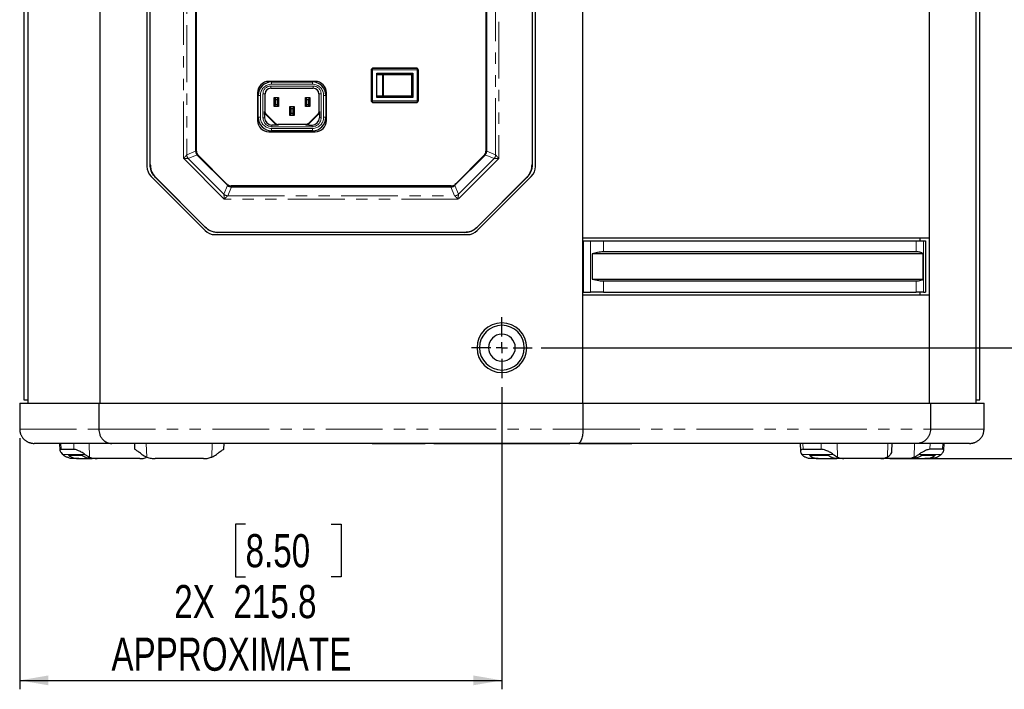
# Model space of a CAD drawing. Header units: millimetres. Extents: x 0 to 841, y 0 to 594.
# Tile 16 of 24: x 649 to 760, y 180 to 255. Entities that reach past the tile are written whole.
import ezdxf

# ---------------------------------------------------------------- set-up
doc = ezdxf.new("R2010")
doc.units = ezdxf.units.MM
doc.linetypes.add('PHANTOM', pattern=[12.7, 6.35, -1.27, 1.27, -1.27, 1.27, -1.27])
doc.layers.add('SLD-0', color=7, linetype='Continuous')
doc.styles.add('SLDTEXTSTYLE0', font='TXT', dxfattribs={"width": 0.75})
doc.dimstyles.new('SLDDIMSTYLE0', dxfattribs={"dimtxt": 3.704167, "dimasz": 3.2, "dimexe": 0, "dimexo": 0.0625, "dimgap": 0.926042, "dimtad": 0, "dimtih": 1, "dimtoh": 1, "dimdec": 1, "dimlfac": 4, "dimrnd": 1e-09, "dimzin": 12, "dimdsep": 46, "dimtxsty": 'SLDTEXTSTYLE0', "dimsah": 1, "dimcen": 0.09, "dimadec": 0, "dimazin": 3, "dimtfac": 1, "dimtdec": 1, "dimtofl": 0, "dimtmove": 0, "dimatfit": 3, "dimfxl": 1, "dimfrac": 2, "dimtolj": 1, "dimtzin": 12, "dimarcsym": 0})

# ---------------------------------------------------------------- blocks, each defined once
blk = doc.blocks.new('_D_23')
at = {"layer": 'SLD-0', "transparency": 16777216}
for p, q in [((707.76, 367.97), (780.36, 367.97)), ((779.36, 367.97), (779.36, 297.26)), ((773.2, 296.5), (772.07, 296.5)), ((772.07, 296.5), (772.07, 290.62)), ((785.51, 296.5), (786.64, 296.5)), ((786.64, 296.5), (786.64, 290.62)), ((772.07, 290.62), (773.2, 290.62)), ((786.64, 290.62), (785.51, 290.62)), ((779.36, 218.44), (779.36, 284.93)), ((707.76, 218.44), (780.36, 218.44))]:
    blk.add_line(p, q, dxfattribs=at)
for points in [[(779.36, 367.97), (778.81, 364.77), (779.91, 364.77)], [(779.36, 218.44), (779.91, 221.64), (778.81, 221.64)]]:
    blk.add_solid(points, dxfattribs=at)
at = {"layer": 'SLD-0', "transparency": 16777216, "char_height": 3.704, "attachment_point": 1, "style": 'SLDTEXTSTYLE0'}
for s, insert in [('23.55', (773.2, 295.39)), ('598.1', (773.2, 289.7))]:
    blk.add_mtext(s, dxfattribs=dict(at, insert=insert))
blk = doc.blocks.new('_D_24')
at = {"layer": 'SLD-0', "transparency": 16777216}
for p, q in [((707.76, 218.44), (780.36, 218.44)), ((779.36, 206.04), (779.36, 218.44)), ((746.77, 206.04), (780.36, 206.04)), ((779.36, 191.97), (779.36, 206.04)), ((785.23, 203.55), (784.1, 203.55)), ((784.1, 203.55), (784.1, 197.66)), ((794.8, 203.55), (795.93, 203.55)), ((795.93, 203.55), (795.93, 197.66)), ((784.1, 197.66), (785.23, 197.66)), ((795.93, 197.66), (794.8, 197.66)), ((800.68, 191.97), (779.36, 191.97))]:
    blk.add_line(p, q, dxfattribs=at)
for points in [[(779.36, 218.44), (778.81, 215.24), (779.91, 215.24)], [(779.36, 206.04), (779.91, 209.24), (778.81, 209.24)]]:
    blk.add_solid(points, dxfattribs=at)
at = {"layer": 'SLD-0', "transparency": 16777216, "char_height": 3.704, "attachment_point": 1, "style": 'SLDTEXTSTYLE0'}
for s, insert in [('1.95', (785.23, 202.44)), ('49.6', (785.23, 196.75))]:
    blk.add_mtext(s, dxfattribs=dict(at, insert=insert))
blk = doc.blocks.new('_D_25')
at = {"layer": 'SLD-0', "transparency": 16777216}
for p, q in [((703.36, 214.04), (703.36, 180.25)), ((649.41, 208.33), (649.41, 180.25)), ((674.68, 198.71), (673.56, 198.71)), ((673.56, 198.71), (673.56, 192.83)), ((684.26, 198.71), (685.39, 198.71)), ((685.39, 198.71), (685.39, 192.83)), ((673.56, 192.83), (674.68, 192.83)), ((685.39, 192.83), (684.26, 192.83)), ((649.41, 181.25), (703.36, 181.25))]:
    blk.add_line(p, q, dxfattribs=at)
for points in [[(649.41, 181.25), (652.61, 180.7), (652.61, 181.8)], [(703.36, 181.25), (700.16, 181.8), (700.16, 180.7)]]:
    blk.add_solid(points, dxfattribs=at)
at = {"layer": 'SLD-0', "transparency": 16777216, "attachment_point": 1, "style": 'SLDTEXTSTYLE0'}
for s, insert, char_height in [('8.50', (674.68, 197.6), 3.704), ('2X', (666.69, 191.91), 3.704), ('215.8', (673.32, 191.91), 3.704), ('APPROXIMATE', (659.67, 186.03), 3.7042)]:
    blk.add_mtext(s, dxfattribs=dict(at, insert=insert, char_height=char_height))
blk = doc.blocks.new('SW_CENTERMARKSYMBOL_7')
at = {"layer": 'SLD-0', "color": 0}
for p, q in [((0, 1.25), (0, 3.40375)), ((-1.25, 0), (-3.40375, 0)), ((0, 0), (-0.625, 0)), ((0, 0), (0, 0.625)), ((0, 0), (0, -0.625)), ((0, 0), (0.625, 0)), ((1.25, 0), (3.40375, 0)), ((0, -1.25), (0, -3.40375))]:
    blk.add_line(p, q, dxfattribs=at)

msp = doc.modelspace()

# ---------------------------------------------------------------- linework, layer by layer
at = {"color": 7, "linetype": 'Continuous', "lineweight": 25}
for p, q in [((649.883808, 373.787637), (649.883808, 212.624637)), ((650.34258, 212.243637), (650.34258, 374.168637)), ((658.373546, 374.168637), (658.373546, 212.243637)), ((712.380546, 374.168637), (712.380546, 212.243637)), ((751.180697, 374.168637), (751.180697, 212.243637)), ((756.370386, 374.168637), (756.370386, 212.243637)), ((756.829157, 212.624637), (756.829157, 373.787637)), ((712.380546, 355.706137), (712.380546, 230.706137)), ((751.180697, 355.706137), (751.180697, 230.706137)), ((663.643296, 306.586137), (663.643296, 238.711029)), ((664.002045, 238.90178), (664.002045, 306.395493)), ((664.018411, 238.908559), (664.018411, 306.388714)), ((706.735679, 306.388714), (706.735679, 238.908559)), ((706.752045, 306.395493), (706.752045, 238.90178)), ((707.110796, 238.711029), (707.110796, 306.586137)), ((669.091603, 304.871791), (669.091603, 240.425483)), ((669.189545, 240.40752), (669.189545, 304.889753)), ((701.564545, 304.889753), (701.564545, 240.40752)), ((701.662487, 240.425483), (701.662487, 304.871791)), ((688.727045, 249.448637), (688.727045, 246.098637)), ((688.752045, 249.523637), (688.752045, 246.023637)), ((693.877045, 249.648637), (688.877045, 249.648637)), ((693.777045, 249.698637), (688.977045, 249.698637)), ((689.377045, 246.398637), (689.377045, 249.148637)), ((689.377045, 249.148637), (693.377045, 249.148637)), ((690.07349, 249.073637), (689.443137, 249.073637)), ((690.07349, 249.073637), (693.223153, 249.073637)), ((693.310953, 249.073637), (693.223153, 249.073637)), ((693.377045, 249.148637), (693.377045, 246.398637)), ((694.002045, 246.023637), (694.002045, 249.523637)), ((694.027045, 246.098637), (694.027045, 249.448637)), ((682.477045, 248.211137), (677.277045, 248.211137)), ((677.589545, 248.148637), (682.164545, 248.148637)), ((676.027045, 246.961137), (676.027045, 243.836137)), ((676.877045, 244.855744), (676.877045, 246.823637)), ((677.502045, 247.448637), (682.252045, 247.448637)), ((682.877045, 246.823637), (682.877045, 244.855744)), ((683.727045, 243.836137), (683.727045, 246.961137)), ((676.089545, 244.198637), (676.089545, 246.648637)), ((677.877045, 245.398637), (677.877045, 246.398637)), ((677.877045, 246.398637), (678.027045, 246.186137)), ((677.877045, 246.398637), (678.377045, 246.398637)), ((678.027045, 245.611137), (678.027045, 246.186137)), ((678.027045, 246.186137), (678.227045, 246.186137)), ((678.377045, 246.398637), (678.227045, 246.186137)), ((678.227045, 246.186137), (678.227045, 245.611137)), ((678.377045, 246.398637), (678.377045, 245.398637)), ((681.377045, 245.398637), (681.377045, 246.398637)), ((681.527045, 246.186137), (681.377045, 246.398637)), ((681.377045, 246.398637), (681.877045, 246.398637)), ((681.527045, 245.611137), (681.527045, 246.186137)), ((681.527045, 246.186137), (681.727045, 246.186137)), ((681.877045, 246.398637), (681.727045, 246.186137)), ((681.727045, 246.186137), (681.727045, 245.611137)), ((681.877045, 246.398637), (681.877045, 245.398637)), ((683.664545, 246.648637), (683.664545, 244.198637)), ((688.877045, 245.898637), (693.877045, 245.898637)), ((688.977045, 245.848637), (693.777045, 245.848637)), ((693.377045, 246.398637), (689.377045, 246.398637)), ((689.443137, 246.473637), (690.07349, 246.473637)), ((693.223153, 246.473637), (690.07349, 246.473637)), ((693.223153, 246.473637), (693.310953, 246.473637)), ((676.877045, 244.855744), (676.805581, 244.855744)), ((676.805581, 244.50219), (676.805581, 244.855744)), ((677.877045, 245.398637), (678.027045, 245.611137)), ((678.377045, 245.398637), (677.877045, 245.398637)), ((678.227045, 245.611137), (678.027045, 245.611137)), ((678.227045, 245.611137), (678.377045, 245.398637)), ((679.777045, 245.186137), (679.627045, 245.398637)), ((679.627045, 245.398637), (680.127045, 245.398637)), ((679.627045, 244.398637), (679.627045, 245.398637)), ((679.627045, 244.398637), (679.777045, 244.611137)), ((679.777045, 245.186137), (679.977045, 245.186137)), ((679.777045, 244.611137), (679.777045, 245.186137)), ((679.977045, 244.611137), (679.777045, 244.611137)), ((680.127045, 245.398637), (679.977045, 245.186137)), ((679.977045, 245.186137), (679.977045, 244.611137)), ((680.127045, 244.398637), (679.977045, 244.611137)), ((680.127045, 245.398637), (680.127045, 244.398637)), ((681.377045, 245.398637), (681.527045, 245.611137)), ((681.877045, 245.398637), (681.377045, 245.398637)), ((681.727045, 245.611137), (681.527045, 245.611137)), ((681.877045, 245.398637), (681.727045, 245.611137)), ((682.948509, 244.855744), (682.877045, 244.855744)), ((682.948509, 244.855744), (682.948509, 244.50219)), ((676.805581, 244.50219), (676.805581, 244.148637)), ((677.980599, 243.545083), (677.023491, 244.502191)), ((677.023492, 244.50219), (677.023491, 244.502191)), ((677.980599, 243.545083), (677.980598, 243.545083)), ((680.127045, 244.398637), (679.627045, 244.398637)), ((682.730599, 244.502191), (681.773491, 243.545083)), ((681.773492, 243.545083), (681.773491, 243.545083)), ((682.730599, 244.502191), (682.730598, 244.50219)), ((682.948509, 244.50219), (682.948509, 244.148637)), ((677.277045, 242.586137), (682.477045, 242.586137)), ((682.164545, 242.698637), (677.589545, 242.698637)), ((677.980598, 243.327172), (677.627045, 243.327172)), ((678.334152, 243.327172), (677.980598, 243.327172)), ((678.334152, 243.398637), (678.334152, 243.327172)), ((681.419938, 243.398637), (678.334152, 243.398637)), ((681.419938, 243.398637), (681.419938, 243.327172)), ((681.773492, 243.327172), (681.419938, 243.327172)), ((681.773492, 243.327172), (682.127045, 243.327172)), ((669.091603, 240.425483), (669.091721, 240.41485)), ((669.109554, 240.432918), (669.109554, 240.693293)), ((701.644536, 240.693293), (701.644536, 240.432918)), ((701.662487, 240.425483), (701.662369, 240.41485)), ((669.274215, 239.984618), (669.26678, 239.992219)), ((669.274215, 239.984618), (672.663026, 236.595807)), ((669.476278, 239.807941), (669.292166, 239.992053)), ((672.631487, 236.706695), (669.372603, 239.965578)), ((698.091064, 236.595807), (701.479874, 239.984618)), ((701.381487, 239.965578), (698.122603, 236.706695)), ((701.461924, 239.992053), (701.277811, 239.807941)), ((701.48731, 239.992219), (701.479874, 239.984618)), ((664.108274, 237.588487), (670.147024, 231.549845)), ((670.166459, 231.909222), (664.587631, 237.488051)), ((670.173238, 231.925589), (664.603997, 237.49483)), ((706.150093, 237.49483), (700.580852, 231.925589)), ((706.166459, 237.488051), (700.587631, 231.909222)), ((700.607068, 231.549845), (706.645818, 237.588487)), ((672.670461, 236.613758), (672.486349, 236.79787)), ((697.680661, 236.523637), (673.073428, 236.523637)), ((673.103891, 236.413195), (697.650199, 236.413195)), ((673.371701, 236.431146), (673.111326, 236.431146)), ((697.642763, 236.431146), (697.382389, 236.431146)), ((698.267741, 236.79787), (698.083629, 236.613758)), ((698.267741, 236.79787), (698.092338, 236.686646)), ((671.269546, 231.084887), (699.484546, 231.084887)), ((699.173902, 231.323637), (671.580188, 231.323637)), ((699.167123, 231.340003), (671.586967, 231.340003)), ((751.180697, 230.706137), (712.380546, 230.706137)), ((712.380546, 230.406137), (712.440018, 230.406137)), ((712.440018, 230.406137), (712.440018, 224.656137)), ((712.440018, 230.406137), (713.284426, 230.406137)), ((713.284426, 230.406137), (714.717004, 230.406137)), ((714.717004, 230.406137), (749.712002, 230.406137)), ((749.712002, 230.406137), (750.530773, 230.406137)), ((750.126747, 230.706137), (750.126747, 230.406137)), ((750.530773, 230.406137), (750.735552, 230.406137)), ((750.735552, 230.406137), (750.735552, 224.656137)), ((749.712002, 229.156137), (714.717004, 229.156137)), ((713.467111, 228.93963), (713.467111, 226.122643)), ((750.479804, 228.93963), (713.467111, 228.93963)), ((750.479804, 226.122643), (750.479804, 228.93963)), ((713.467111, 226.122643), (750.479804, 226.122643)), ((714.717004, 225.906137), (749.712002, 225.906137)), ((712.380546, 224.656137), (712.440018, 224.656137)), ((712.380546, 224.356137), (712.380546, 212.243637)), ((712.380546, 224.356137), (751.180697, 224.356137)), ((712.440018, 224.656137), (713.284426, 224.656137)), ((714.717004, 224.656137), (713.284426, 224.656137)), ((714.717004, 224.656137), (749.712002, 224.656137)), ((750.530773, 224.656137), (749.712002, 224.656137)), ((750.126747, 224.656137), (750.126747, 224.356137)), ((750.530773, 224.656137), (750.735552, 224.656137)), ((751.180697, 224.356137), (751.180697, 212.243637)), ((649.887138, 212.624637), (649.883808, 212.624637)), ((649.887138, 212.624637), (650.34258, 212.624637)), ((756.370386, 212.624637), (756.825828, 212.624637)), ((756.829157, 212.624637), (756.825828, 212.624637)), ((649.406827, 212.243637), (649.406827, 209.331137)), ((649.406827, 212.243637), (649.410252, 212.243637)), ((649.410252, 212.243637), (658.261582, 212.243637)), ((658.261582, 212.243637), (658.261582, 209.331137)), ((658.261582, 212.243637), (712.428637, 212.243637)), ((712.428637, 212.243637), (712.428637, 209.331137)), ((712.428637, 212.243637), (751.305392, 212.243637)), ((751.305392, 212.243637), (751.305392, 209.331137)), ((751.305392, 212.243637), (757.302714, 212.243637)), ((757.302714, 212.243637), (757.306138, 212.243637)), ((757.306138, 209.331137), (757.306138, 212.243637)), ((650.56268, 207.831257), (650.715566, 207.774236)), ((659.716258, 207.743637), (651.031936, 207.743637)), ((653.870477, 207.743637), (653.900682, 206.969881)), ((711.850834, 207.743637), (659.716258, 207.743637)), ((662.299082, 207.088637), (662.276209, 207.743637)), ((672.246955, 207.743637), (672.224082, 207.088637)), ((688.421483, 207.736087), (688.421483, 207.743637)), ((688.830069, 207.736087), (688.421483, 207.736087)), ((688.830069, 207.736087), (694.760397, 207.736087)), ((695.746811, 207.736087), (694.760397, 207.736087)), ((695.746811, 207.736087), (710.966155, 207.736087)), ((711.952569, 207.736087), (710.966155, 207.736087)), ((749.781244, 207.743637), (711.850834, 207.743637)), ((711.952569, 207.736087), (717.882897, 207.736087)), ((718.291483, 207.736087), (717.882897, 207.736087)), ((718.291483, 207.743637), (718.291483, 207.736087)), ((736.742858, 207.743637), (736.776391, 206.860511)), ((746.973208, 206.860511), (747.00674, 207.743637)), ((755.68103, 207.743637), (749.781244, 207.743637)), ((752.812634, 206.978863), (752.842489, 207.743637)), ((755.997399, 207.774236), (756.150285, 207.831257)), ((654.038881, 207.088637), (655.470088, 207.088637)), ((654.85253, 206.413637), (656.328727, 206.413637)), ((656.01731, 206.038637), (655.464911, 206.038637)), ((656.01731, 206.038637), (657.5055, 206.038637)), ((658.057899, 206.038637), (657.5055, 206.038637)), ((662.867396, 206.038637), (658.057899, 206.038637)), ((669.966582, 206.038637), (664.556582, 206.038637)), ((737.068769, 207.088637), (739.077838, 207.088637)), ((737.757689, 206.413637), (739.829914, 206.413637)), ((738.758119, 206.038637), (737.982685, 206.038637)), ((738.758119, 206.038637), (740.847179, 206.038637)), ((741.622614, 206.038637), (740.847179, 206.038637)), ((745.766914, 206.038637), (741.622614, 206.038637)), ((748.655066, 206.038637), (745.766914, 206.038637)), ((749.207465, 206.038637), (748.655066, 206.038637)), ((749.207465, 206.038637), (750.695656, 206.038637)), ((750.384238, 206.413637), (751.860435, 206.413637)), ((751.248054, 206.038637), (750.695656, 206.038637)), ((752.674085, 207.088637), (751.242878, 207.088637))]:
    msp.add_line(p, q, dxfattribs=at)
at = {"color": 8, "linetype": 'PHANTOM', "lineweight": 18}
for p, q in [((649.887138, 373.787637), (649.887138, 212.624637)), ((756.825828, 373.787637), (756.825828, 212.624637)), ((667.740696, 239.607666), (667.740696, 305.689608)), ((668.099562, 305.293389), (668.099562, 240.003885)), ((702.654527, 240.003885), (702.654527, 305.293389)), ((703.013394, 305.689608), (703.013394, 239.607666)), ((688.877045, 249.523637), (688.752045, 249.523637)), ((688.877045, 249.648637), (688.877045, 249.523637)), ((688.877045, 249.523637), (688.877045, 246.023637)), ((693.877045, 249.523637), (688.877045, 249.523637)), ((693.877045, 249.523637), (693.877045, 249.648637)), ((693.877045, 246.023637), (693.877045, 249.523637)), ((694.002045, 249.523637), (693.877045, 249.523637)), ((677.589545, 248.148637), (677.589545, 247.898637)), ((677.589545, 247.898637), (682.164545, 247.898637)), ((682.164545, 248.148637), (682.164545, 247.898637)), ((689.377045, 248.948637), (689.989929, 248.948637)), ((689.989929, 246.598637), (689.989929, 248.948637)), ((689.989929, 248.948637), (690.130153, 248.948637)), ((690.130153, 246.598637), (690.130153, 248.948637)), ((690.130153, 248.948637), (693.228183, 248.948637)), ((693.228183, 248.948637), (693.228183, 246.598637)), ((693.228183, 248.948637), (693.341493, 248.948637)), ((693.341493, 248.948637), (693.341493, 246.598637)), ((693.341493, 248.948637), (693.377045, 248.948637)), ((676.627045, 244.148637), (676.627045, 246.823637)), ((676.627045, 246.823637), (676.877045, 246.823637)), ((677.502045, 247.698637), (682.252045, 247.698637)), ((677.502045, 247.698637), (677.502045, 247.448637)), ((682.252045, 247.698637), (682.252045, 247.448637)), ((682.877045, 246.823637), (683.127045, 246.823637)), ((683.127045, 246.823637), (683.127045, 244.148637)), ((676.089545, 246.648637), (676.339545, 246.648637)), ((676.339545, 244.198637), (676.339545, 246.648637)), ((683.664545, 246.648637), (683.414545, 246.648637)), ((683.414545, 246.648637), (683.414545, 244.198637)), ((688.752045, 246.023637), (688.877045, 246.023637)), ((688.877045, 246.023637), (693.877045, 246.023637)), ((688.877045, 246.023637), (688.877045, 245.898637)), ((689.989929, 246.598637), (689.377045, 246.598637)), ((690.130153, 246.598637), (689.989929, 246.598637)), ((693.228183, 246.598637), (690.130153, 246.598637)), ((693.341493, 246.598637), (693.228183, 246.598637)), ((693.377045, 246.598637), (693.341493, 246.598637)), ((693.877045, 246.023637), (694.002045, 246.023637)), ((693.877045, 245.898637), (693.877045, 246.023637)), ((676.339545, 244.198637), (676.089545, 244.198637)), ((676.627045, 244.148637), (676.805581, 244.148637)), ((676.805581, 244.50219), (676.952781, 244.50219)), ((677.980598, 243.474373), (676.952781, 244.50219)), ((677.980598, 243.327172), (677.980598, 243.474373)), ((682.801309, 244.50219), (681.773492, 243.474373)), ((681.773492, 243.327172), (681.773492, 243.474373)), ((682.948509, 244.50219), (682.801309, 244.50219)), ((683.127045, 244.148637), (682.948509, 244.148637)), ((683.664545, 244.198637), (683.414545, 244.198637)), ((682.164545, 242.948637), (677.589545, 242.948637)), ((677.589545, 242.698637), (677.589545, 242.948637)), ((677.627045, 243.148637), (677.627045, 243.327172)), ((682.127045, 243.148637), (677.627045, 243.148637)), ((682.127045, 243.148637), (682.127045, 243.327172)), ((682.164545, 242.698637), (682.164545, 242.948637)), ((668.099562, 240.003885), (669.091721, 240.41485)), ((669.091603, 240.425483), (669.109554, 240.432918)), ((669.189545, 240.717494), (669.109554, 240.693293)), ((701.564545, 240.717494), (701.644536, 240.693293)), ((701.644536, 240.432918), (701.662487, 240.425483)), ((701.662369, 240.41485), (702.654527, 240.003885)), ((672.286074, 235.062288), (667.740696, 239.607666)), ((669.26678, 239.992219), (668.274622, 239.581254)), ((668.274622, 239.581254), (672.259662, 235.596214)), ((669.274215, 239.984618), (669.292166, 239.992053)), ((669.511423, 239.826759), (669.476278, 239.807941)), ((703.013394, 239.607666), (698.468016, 235.062288)), ((698.494428, 235.596214), (702.479468, 239.581254)), ((701.242667, 239.826759), (701.277811, 239.807941)), ((701.461924, 239.992053), (701.479874, 239.984618)), ((702.479468, 239.581254), (701.48731, 239.992219)), ((664.002045, 238.90178), (664.018411, 238.908559)), ((706.735679, 238.908559), (706.752045, 238.90178)), ((664.603997, 237.49483), (664.587631, 237.488051)), ((706.166459, 237.488051), (706.150093, 237.49483)), ((672.259662, 235.596214), (672.670627, 236.588372)), ((672.505167, 236.833015), (672.486349, 236.79787)), ((672.663026, 236.595807), (672.670461, 236.613758)), ((673.093258, 236.413313), (672.682293, 235.421154)), ((673.111326, 236.431146), (673.103891, 236.413195)), ((673.399684, 236.523637), (673.371701, 236.431146)), ((697.354406, 236.523637), (697.382389, 236.431146)), ((697.650199, 236.413195), (697.642763, 236.431146)), ((698.071797, 235.421154), (697.660831, 236.413313)), ((698.083462, 236.588372), (698.494428, 235.596214)), ((698.083629, 236.613758), (698.091064, 236.595807)), ((698.248923, 236.833015), (698.267741, 236.79787)), ((698.468016, 235.062288), (672.286074, 235.062288)), ((672.682293, 235.421154), (698.071797, 235.421154)), ((670.166459, 231.909222), (670.173238, 231.925589)), ((700.580852, 231.925589), (700.587631, 231.909222)), ((671.586967, 231.340003), (671.580188, 231.323637)), ((699.173902, 231.323637), (699.167123, 231.340003)), ((713.284426, 224.656137), (713.284426, 230.406137)), ((714.717004, 230.406137), (714.717004, 229.156137)), ((749.712002, 229.156137), (749.712002, 230.406137)), ((750.530773, 230.406137), (750.530773, 224.656137)), ((714.717004, 225.906137), (714.717004, 224.656137)), ((749.712002, 224.656137), (749.712002, 225.906137)), ((701.856483, 218.443637), (700.856483, 218.443637)), ((704.856483, 218.443637), (705.856483, 218.443637)), ((649.410252, 212.243637), (649.410252, 209.331137)), ((757.302714, 209.331137), (757.302714, 212.243637)), ((649.406827, 209.331137), (649.410252, 209.331137)), ((649.410252, 209.331137), (658.261582, 209.331137)), ((658.261582, 209.331137), (712.428637, 209.331137)), ((712.428637, 209.331137), (751.305392, 209.331137)), ((751.305392, 209.331137), (757.302714, 209.331137)), ((757.302714, 209.331137), (757.306138, 209.331137)), ((654.013311, 207.743637), (654.038881, 207.088637)), ((655.470088, 207.088637), (655.454989, 207.743637)), ((657.188861, 207.743637), (657.223938, 206.22198)), ((663.563709, 207.743637), (663.616847, 206.22198)), ((670.906318, 206.22198), (670.959455, 207.743637)), ((688.830069, 207.743637), (688.830069, 207.736087)), ((694.760397, 207.736087), (694.760397, 207.743637)), ((695.746811, 207.743637), (695.746811, 207.736087)), ((710.966155, 207.736087), (710.966155, 207.743637)), ((711.952569, 207.743637), (711.952569, 207.736087)), ((717.882897, 207.736087), (717.882897, 207.743637)), ((737.043898, 207.743637), (737.068769, 207.088637)), ((739.077838, 207.088637), (739.067665, 207.743637)), ((740.881159, 207.743637), (740.904792, 206.22198)), ((746.48885, 206.22198), (746.546629, 207.743637)), ((749.489027, 206.22198), (749.524104, 207.743637)), ((751.257977, 207.743637), (751.242878, 207.088637)), ((752.674085, 207.088637), (752.699654, 207.743637)), ((654.204811, 206.516094), (656.705289, 206.516094)), ((736.921941, 206.516094), (740.432009, 206.516094)), ((750.007676, 206.516094), (752.508154, 206.516094))]:
    msp.add_line(p, q, dxfattribs=at)
at = {"color": 8, "linetype": 'PHANTOM', "lineweight": 18, "flags": 128}
for points in [[(690.130153, 248.948637), (690.129065, 248.973023), (690.12584, 248.996472), (690.120604, 249.018083), (690.113557, 249.037025), (690.10497, 249.05257), (690.095174, 249.064122), (690.084544, 249.071235), (690.07349, 249.073637)], [(690.07349, 246.473637), (690.084544, 246.476039), (690.095174, 246.483152), (690.10497, 246.494703), (690.113557, 246.510248), (690.120604, 246.52919), (690.12584, 246.550801), (690.129065, 246.57425), (690.130153, 246.598637)]]:
    msp.add_lwpolyline(points, dxfattribs=at)
at = {"color": 7, "linetype": 'Continuous', "lineweight": 25}
for centre, radius, start, end in [((688.977045, 249.448637), 0.25, 90, 180), ((688.877045, 249.523637), 0.125, 90.00000002, 180), ((693.777045, 249.448637), 0.25, 0, 90), ((693.877045, 249.523637), 0.125, 360, 90), ((677.277045, 246.961137), 1.25, 90, 180), ((677.589545, 246.648637), 1.5, 90, 180), ((682.164545, 246.648637), 1.5, 0, 90), ((682.477045, 246.961137), 1.25, 0, 90), ((677.502045, 246.823637), 0.625, 90, 180), ((682.252045, 246.823637), 0.625, 0, 90), ((688.977045, 246.098637), 0.25, 180, 270), ((688.877045, 246.023637), 0.125, 180.00000001, 270), ((693.777045, 246.098637), 0.25, 270, 0), ((693.877045, 246.023637), 0.125, 270, 0.00000006), ((677.277045, 243.836137), 1.25, 180, 270), ((677.589545, 244.198637), 1.5, 180, 270), ((677.627045, 244.148637), 0.821464, 180, 270), ((682.127045, 244.148637), 0.821464, 270, 0), ((682.164545, 244.198637), 1.5, 270, 360), ((682.477045, 243.836137), 1.25, 270, 0), ((669.814545, 240.40752), 0.625, 180, 225), ((700.939545, 240.40752), 0.625, 315, 0), ((665.230796, 238.711029), 1.5875, 180, 225.0005124), ((705.523296, 238.711029), 1.5875, 314.9994876, 0), ((673.073428, 237.148637), 0.625, 225, 270), ((697.680661, 237.148637), 0.625, 270, 315), ((671.269546, 232.672387), 1.5875, 225.0005124, 270), ((699.484546, 232.672387), 1.5875, 270, 314.9994876), ((703.356483, 218.443637), 2.77875, 0, 180), ((703.356483, 218.443637), 2.5, 0, 180), ((703.356483, 218.443637), 1.5, 0, 180), ((703.356483, 218.443637), 2.77875, 180, 0), ((703.356483, 218.443637), 2.5, 180, 0), ((703.356483, 218.443637), 1.5, 180, 0)]:
    msp.add_arc(centre, radius, start, end, dxfattribs=at)
at = {"color": 8, "linetype": 'PHANTOM', "lineweight": 18}
for centre, radius, start, end in [((690.099347, 248.965922), 0.110775, 103.49837934, 188.97697081), ((692.447797, 248.979836), 0.781009, 357.71056518, 6.89797595), ((693.21973, 248.951878), 0.121807, 358.47523658, 88.38940681), ((677.589545, 246.648637), 1.25, 90, 180), ((682.164545, 246.648637), 1.25, 0, 90), ((677.502045, 246.823637), 0.875, 90, 180), ((682.252045, 246.823637), 0.875, 0, 90), ((690.099347, 246.581352), 0.110775, 171.0230292, 256.50162067), ((692.447797, 246.567437), 0.781009, 353.10202438, 2.28943458), ((693.21973, 246.595396), 0.121807, 271.61059319, 1.52476342), ((677.589545, 244.198637), 1.25, 180, 270), ((677.627045, 244.148637), 1, 180, 270), ((682.127045, 244.148637), 1, 270, 0), ((682.164545, 244.198637), 1.25, 270, 360), ((668.754852, 240.027743), 0.655724, 182.08514716, 222.91485284), ((701.999238, 240.027743), 0.655724, 317.08514716, 357.91485284), ((672.706151, 236.076444), 0.655724, 227.08514716, 267.91485284), ((698.047938, 236.076444), 0.655724, 272.08514716, 312.91485284)]:
    msp.add_arc(centre, radius, start, end, dxfattribs=at)
at = {"color": 7, "linetype": 'Continuous', "lineweight": 25}
for points, knots in [([(689.443137, 249.073637), (689.430293, 249.072644), (689.406962, 249.070842), (689.386322, 249.059955), (689.377045, 249.055062)], [0, 0, 0, 0, 0.5505405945, 1, 1, 1, 1]), ([(693.377045, 249.055062), (693.367768, 249.059955), (693.347128, 249.070842), (693.323797, 249.072644), (693.310953, 249.073637)], [0, 0, 0, 0, 0.4494594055, 1, 1, 1, 1]), ([(689.377045, 246.492212), (689.386322, 246.487318), (689.406962, 246.476432), (689.430293, 246.474629), (689.443137, 246.473637)], [0, 0, 0, 0, 0.44945940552, 1, 1, 1, 1]), ([(693.310953, 246.473637), (693.323797, 246.474629), (693.347128, 246.476432), (693.367768, 246.487318), (693.377045, 246.492212)], [0, 0, 0, 0, 0.5505405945, 1, 1, 1, 1]), ([(677.023491, 244.502191), (677.023207, 244.502219), (677.022622, 244.502278), (677.018419, 244.502287), (677.011847, 244.502226), (677.000557, 244.502176), (676.98092, 244.502179), (676.963245, 244.502186), (676.952781, 244.50219)], [0, 0, 0, 0, 0.1006942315, 0.2067806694, 0.3210743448, 0.445835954, 0.6718987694, 1, 1, 1, 1]), ([(677.980599, 243.545083), (677.980627, 243.544798), (677.980686, 243.544214), (677.980693, 243.540011), (677.980639, 243.533438), (677.980554, 243.5222), (677.980853, 243.502546), (677.980693, 243.484888), (677.980598, 243.474373)], [0, 0, 0, 0, 0.1007288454, 0.2068377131, 0.3211437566, 0.4459100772, 0.67005713, 1, 1, 1, 1]), ([(681.773491, 243.545083), (681.773462, 243.544798), (681.773404, 243.544214), (681.773395, 243.540011), (681.773455, 243.533439), (681.773506, 243.522149), (681.773503, 243.502512), (681.773496, 243.484837), (681.773492, 243.474373)], [0, 0, 0, 0, 0.1006985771, 0.2067867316, 0.3210791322, 0.4458363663, 0.6718990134, 1, 1, 1, 1]), ([(682.730599, 244.502191), (682.730883, 244.502219), (682.731467, 244.502278), (682.735671, 244.502285), (682.742244, 244.502231), (682.753482, 244.502146), (682.773136, 244.502445), (682.790794, 244.502285), (682.801309, 244.50219)], [0, 0, 0, 0, 0.1007293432, 0.2068385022, 0.321144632, 0.4459108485, 0.6700575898, 1, 1, 1, 1]), ([(669.091721, 240.41485), (669.103341, 240.32666), (669.124093, 240.169169), (669.223179, 240.04629), (669.26678, 239.992219)], [0, 0, 0, 0, 0.5599691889, 1, 1, 1, 1]), ([(669.476278, 239.807941), (669.360068, 239.954742), (669.152542, 240.216893), (669.122689, 240.547723), (669.109554, 240.693293)], [0, 0, 0, 0, 0.5599847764, 1, 1, 1, 1]), ([(669.109554, 240.432918), (669.12031, 240.340303), (669.139519, 240.174914), (669.245523, 240.047928), (669.292166, 239.992053)], [0, 0, 0, 0, 0.5599871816, 1, 1, 1, 1]), ([(701.644536, 240.693293), (701.622906, 240.507315), (701.584279, 240.175203), (701.371456, 239.920163), (701.277811, 239.807941)], [0, 0, 0, 0, 0.5599847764, 1, 1, 1, 1]), ([(701.461924, 239.992053), (701.519807, 240.065148), (701.623172, 240.195678), (701.638008, 240.360427), (701.644536, 240.432918)], [0, 0, 0, 0, 0.5599871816, 1, 1, 1, 1]), ([(701.48731, 239.992219), (701.541453, 240.062796), (701.638142, 240.188833), (701.654966, 240.345786), (701.662369, 240.41485)], [0, 0, 0, 0, 0.5599691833, 1, 1, 1, 1]), ([(664.587631, 237.488051), (664.491811, 237.597375), (664.298328, 237.818128), (664.062991, 238.294225), (664.025075, 238.672197), (664.002045, 238.90178)], [0, 0, 0, 0, 0.2780698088, 0.561494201, 1, 1, 1, 1]), ([(664.018411, 238.908559), (664.02796, 238.763501), (664.047242, 238.470591), (664.217486, 237.967532), (664.457942, 237.673455), (664.603997, 237.49483)], [0, 0, 0, 0, 0.2780698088, 0.561494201, 1, 1, 1, 1]), ([(706.150093, 237.49483), (706.245912, 237.604154), (706.439396, 237.824907), (706.674732, 238.301004), (706.712648, 238.678976), (706.735679, 238.908559)], [0, 0, 0, 0, 0.27806980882, 0.56149420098, 1, 1, 1, 1]), ([(706.752045, 238.90178), (706.742496, 238.756722), (706.723214, 238.463812), (706.55297, 237.960753), (706.312514, 237.666676), (706.166459, 237.488051)], [0, 0, 0, 0, 0.27806980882, 0.56149420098, 1, 1, 1, 1]), ([(673.371701, 236.431146), (673.185723, 236.452776), (672.853612, 236.491403), (672.598571, 236.704225), (672.486349, 236.79787)], [0, 0, 0, 0, 0.5599847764, 1, 1, 1, 1]), ([(672.670627, 236.588372), (672.669199, 236.589748), (672.666647, 236.592203), (672.664132, 236.594706), (672.663026, 236.595807)], [0, 0, 0, 0, 0.5600524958, 1, 1, 1, 1]), ([(672.670461, 236.613758), (672.743556, 236.555875), (672.874086, 236.45251), (673.038835, 236.437674), (673.111326, 236.431146)], [0, 0, 0, 0, 0.5599871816, 1, 1, 1, 1]), ([(672.670627, 236.588372), (672.741204, 236.534229), (672.867241, 236.43754), (673.024194, 236.420716), (673.093258, 236.413313)], [0, 0, 0, 0, 0.5599691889, 1, 1, 1, 1]), ([(673.103891, 236.413195), (673.101904, 236.413201), (673.098356, 236.413212), (673.094816, 236.413282), (673.093258, 236.413313)], [0, 0, 0, 0, 0.5599072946, 1, 1, 1, 1]), ([(697.90381, 236.5671), (697.871719, 236.544888), (697.720778, 236.440415), (697.531458, 236.435229), (697.382389, 236.431146)], [0, 0, 0, 0, 0.2126069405, 1, 1, 1, 1]), ([(697.642763, 236.431146), (697.735379, 236.441902), (697.900768, 236.461111), (698.027753, 236.567115), (698.083629, 236.613758)], [0, 0, 0, 0, 0.5599871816, 1, 1, 1, 1]), ([(697.660831, 236.413313), (697.658848, 236.413275), (697.655308, 236.413207), (697.65176, 236.413199), (697.650199, 236.413195)], [0, 0, 0, 0, 0.5600524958, 1, 1, 1, 1]), ([(697.660831, 236.413313), (697.749022, 236.424933), (697.906513, 236.445685), (698.029392, 236.544771), (698.083462, 236.588372)], [0, 0, 0, 0, 0.55996918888, 1, 1, 1, 1]), ([(698.091064, 236.595807), (698.089655, 236.594407), (698.087138, 236.591906), (698.084586, 236.589452), (698.083462, 236.588372)], [0, 0, 0, 0, 0.5599072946, 1, 1, 1, 1]), ([(671.580188, 231.323637), (671.43513, 231.333186), (671.14222, 231.352468), (670.639161, 231.522712), (670.345084, 231.763168), (670.166459, 231.909222)], [0, 0, 0, 0, 0.27806980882, 0.56149420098, 1, 1, 1, 1]), ([(670.173238, 231.925589), (670.282562, 231.829769), (670.503315, 231.636286), (670.979412, 231.400949), (671.357384, 231.363033), (671.586967, 231.340003)], [0, 0, 0, 0, 0.2780698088, 0.561494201, 1, 1, 1, 1]), ([(699.167123, 231.340003), (699.312181, 231.349552), (699.60509, 231.368834), (700.10815, 231.539078), (700.402227, 231.779534), (700.580852, 231.925589)], [0, 0, 0, 0, 0.2780698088, 0.561494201, 1, 1, 1, 1]), ([(700.587631, 231.909222), (700.478307, 231.813403), (700.257554, 231.619919), (699.781457, 231.384583), (699.403485, 231.346667), (699.173902, 231.323637)], [0, 0, 0, 0, 0.2780698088, 0.561494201, 1, 1, 1, 1]), ([(714.717004, 229.156137), (714.502129, 229.143571), (714.114234, 229.120887), (713.666723, 228.995541), (713.467111, 228.93963)], [0, 0, 0, 0, 0.5539500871, 1, 1, 1, 1]), ([(750.479804, 228.93963), (750.379804, 229.008698), (750.20295, 229.130846), (749.860721, 229.148476), (749.712002, 229.156137)], [0, 0, 0, 0, 0.5654436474, 1, 1, 1, 1]), ([(713.467111, 226.122643), (713.720903, 226.053575), (714.169741, 225.931428), (714.551227, 225.913798), (714.717004, 225.906137)], [0, 0, 0, 0, 0.5654436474, 1, 1, 1, 1]), ([(749.712002, 225.906137), (749.898897, 225.918702), (750.236282, 225.941386), (750.404687, 226.066732), (750.479804, 226.122643)], [0, 0, 0, 0, 0.5539500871, 1, 1, 1, 1]), ([(649.410252, 209.331137), (649.410469, 209.311405), (649.410904, 209.271891), (649.414425, 209.212632), (649.42006, 209.153395), (649.428023, 209.094265), (649.438265, 209.035328), (649.450801, 208.97667), (649.465627, 208.918377), (649.482737, 208.860538), (649.502126, 208.803237), (649.554413, 208.666371), (649.666351, 208.454483), (649.872694, 208.205729), (650.131413, 207.997576), (650.349623, 207.885404), (650.507636, 207.828223), (650.588806, 207.803201), (650.682149, 207.779917), (650.787829, 207.760519), (650.905793, 207.746473), (650.988636, 207.74461), (651.031936, 207.743637)], [0, 0, 0, 0, 0.0232757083, 0.0466108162, 0.0700080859, 0.0934702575, 0.1170000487, 0.1406001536, 0.1642732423, 0.1880219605, 0.2118489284, 0.2357567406, 0.3612776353, 0.4935428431, 0.6172214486, 0.7554241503, 0.784893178, 0.8188796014, 0.8573836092, 0.9004051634, 0.9479440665, 1, 1, 1, 1]), ([(658.261582, 209.331137), (658.261582, 209.237592), (658.269202, 209.14055), (658.302533, 208.943991), (658.328272, 208.844495), (658.399163, 208.649078), (658.444331, 208.553198), (658.553071, 208.371685), (658.616636, 208.286099), (658.758658, 208.13111), (658.837082, 208.061741), (659.003408, 207.943072), (659.091266, 207.89378), (659.270332, 207.816416), (659.361504, 207.788326), (659.541617, 207.751953), (659.63054, 207.743637), (659.716258, 207.743637)], [0, 0, 0, 0, 0.125, 0.125, 0.25, 0.25, 0.375, 0.375, 0.5, 0.5, 0.625, 0.625, 0.75, 0.75, 0.875, 0.875, 1, 1, 1, 1]), ([(712.428637, 209.331137), (712.428637, 209.237592), (712.42561, 209.14055), (712.412371, 208.943991), (712.402147, 208.844495), (712.373989, 208.649078), (712.356048, 208.553198), (712.312856, 208.371685), (712.287608, 208.286099), (712.231197, 208.13111), (712.200046, 208.061741), (712.133981, 207.943072), (712.099083, 207.89378), (712.027957, 207.816416), (711.991744, 207.788326), (711.920202, 207.751953), (711.884881, 207.743637), (711.850834, 207.743637)], [0, 0, 0, 0, 0.125, 0.125, 0.25, 0.25, 0.375, 0.375, 0.5, 0.5, 0.625, 0.625, 0.75, 0.75, 0.875, 0.875, 1, 1, 1, 1]), ([(751.305392, 209.331137), (751.305392, 209.237592), (751.297408, 209.14055), (751.262486, 208.943991), (751.235517, 208.844495), (751.161241, 208.649078), (751.113916, 208.553198), (750.999982, 208.371685), (750.933382, 208.286099), (750.784577, 208.13111), (750.702407, 208.061741), (750.528138, 207.943072), (750.436084, 207.89378), (750.248466, 207.816416), (750.15294, 207.788326), (749.964225, 207.751953), (749.871055, 207.743637), (749.781244, 207.743637)], [0, 0, 0, 0, 0.125, 0.125, 0.25, 0.25, 0.375, 0.375, 0.5, 0.5, 0.625, 0.625, 0.75, 0.75, 0.875, 0.875, 1, 1, 1, 1]), ([(755.68103, 207.743637), (755.703148, 207.743892), (755.746444, 207.744391), (755.809891, 207.748295), (755.870352, 207.754129), (755.927776, 207.761799), (755.98213, 207.770947), (756.0334, 207.781302), (756.081587, 207.792589), (756.126707, 207.804553), (756.168783, 207.816955), (756.20785, 207.829573), (756.24395, 207.842201), (756.374777, 207.891279), (756.581556, 207.99758), (756.840262, 208.205718), (757.046617, 208.454495), (757.168001, 208.684243), (757.231264, 208.859974), (757.263277, 208.976212), (757.28594, 209.093909), (757.300095, 209.212381), (757.301842, 209.291622), (757.302714, 209.331137)], [0, 0, 0, 0, 0.0265970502, 0.0520644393, 0.0764021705, 0.0996102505, 0.1216886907, 0.1426375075, 0.1624567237, 0.1811463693, 0.1987064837, 0.2151371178, 0.2304383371, 0.2446102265, 0.382810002, 0.5064952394, 0.6387574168, 0.7642849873, 0.8120097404, 0.8594223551, 0.9065439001, 0.9533958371, 1, 1, 1, 1]), ([(650.196465, 207.971902), (650.199414, 207.969348), (650.219155, 207.952251), (650.245393, 207.946317), (650.267712, 207.941271)], [0, 0, 0, 0, 0.1493543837, 1, 1, 1, 1]), ([(756.445259, 207.941273), (756.467576, 207.946319), (756.493811, 207.952251), (756.51355, 207.969346), (756.516497, 207.971899)], [0, 0, 0, 0, 0.8506769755, 1, 1, 1, 1]), ([(654.038881, 207.088637), (653.987966, 207.078841), (653.881169, 207.058295), (653.903359, 206.910774), (654.015599, 206.724243), (654.141457, 206.585789), (654.204811, 206.516094)], [0, 0, 0, 0, 0.2532384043, 0.5311765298, 0.7640058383, 1, 1, 1, 1]), ([(654.628019, 206.22198), (654.546249, 206.263889), (654.382311, 206.347911), (654.264073, 206.459943), (654.204811, 206.516094)], [0, 0, 0, 0, 0.4987899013, 1, 1, 1, 1]), ([(655.464911, 206.038637), (655.3044, 206.048508), (655.017773, 206.066136), (654.747111, 206.174361), (654.628019, 206.22198)], [0, 0, 0, 0, 0.5599971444, 1, 1, 1, 1]), ([(654.85253, 206.413637), (655.057386, 206.293997), (655.423187, 206.080363), (655.835778, 206.051386), (656.01731, 206.038637)], [0, 0, 0, 0, 0.5600204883, 1, 1, 1, 1]), ([(656.705289, 206.516094), (656.568393, 206.604304), (656.298923, 206.777936), (655.929787, 206.963204), (655.64278, 207.070593), (655.526213, 207.082772), (655.470088, 207.088637)], [0, 0, 0, 0, 0.29975874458, 0.59004911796, 0.80261324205, 1, 1, 1, 1]), ([(657.5055, 206.038637), (657.273375, 206.059472), (656.858849, 206.096679), (656.490715, 206.316785), (656.328727, 206.413637)], [0, 0, 0, 0, 0.5599771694, 1, 1, 1, 1]), ([(656.705289, 206.516094), (656.791639, 206.4602), (656.964735, 206.348155), (657.137405, 206.264103), (657.223938, 206.22198)], [0, 0, 0, 0, 0.49885642, 1, 1, 1, 1]), ([(657.223938, 206.22198), (657.375433, 206.163293), (657.645958, 206.058495), (657.932029, 206.044704), (658.057899, 206.038637)], [0, 0, 0, 0, 0.5600025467, 1, 1, 1, 1]), ([(663.087119, 206.516094), (662.965709, 206.604304), (662.726725, 206.777936), (662.471726, 206.963204), (662.323917, 207.070593), (662.307154, 207.082772), (662.299082, 207.088637)], [0, 0, 0, 0, 0.2997587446, 0.590049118, 0.8026132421, 1, 1, 1, 1]), ([(662.867396, 206.038637), (663.028217, 206.046745), (663.270312, 206.05895), (663.498946, 206.147528), (663.575701, 206.177264)], [0, 0, 0, 0, 0.6642928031, 1, 1, 1, 1]), ([(663.087119, 206.516094), (663.168847, 206.4602), (663.332678, 206.348155), (663.52198, 206.264103), (663.616847, 206.22198)], [0, 0, 0, 0, 0.49885642, 1, 1, 1, 1]), ([(663.616847, 206.22198), (663.787784, 206.163293), (664.093029, 206.058495), (664.414942, 206.044704), (664.556582, 206.038637)], [0, 0, 0, 0, 0.56000254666, 1, 1, 1, 1]), ([(669.966582, 206.038637), (670.147045, 206.048508), (670.469302, 206.066136), (670.772784, 206.174361), (670.906318, 206.22198)], [0, 0, 0, 0, 0.5599971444, 1, 1, 1, 1]), ([(670.906318, 206.22198), (671.000744, 206.263889), (671.190054, 206.347911), (671.353916, 206.459943), (671.436045, 206.516094)], [0, 0, 0, 0, 0.4987899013, 1, 1, 1, 1]), ([(672.224082, 207.088637), (672.2106, 207.078841), (672.18232, 207.058295), (671.979275, 206.910774), (671.722537, 206.724243), (671.531971, 206.585789), (671.436045, 206.516094)], [0, 0, 0, 0, 0.25323840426, 0.53117652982, 0.76400583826, 1, 1, 1, 1]), ([(737.068769, 207.088637), (736.990799, 207.078841), (736.827255, 207.058295), (736.760556, 206.910774), (736.794392, 206.724243), (736.879234, 206.585789), (736.921941, 206.516094)], [0, 0, 0, 0, 0.25323840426, 0.53117652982, 0.76400583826, 1, 1, 1, 1]), ([(737.260748, 206.22198), (737.191466, 206.263889), (737.052565, 206.347911), (736.965553, 206.459943), (736.921941, 206.516094)], [0, 0, 0, 0, 0.4987899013, 1, 1, 1, 1]), ([(737.982685, 206.038637), (737.844331, 206.048508), (737.59727, 206.066136), (737.363575, 206.174361), (737.260748, 206.22198)], [0, 0, 0, 0, 0.5599971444, 1, 1, 1, 1]), ([(737.757689, 206.413637), (737.933175, 206.293997), (738.24653, 206.080363), (738.601806, 206.051386), (738.758119, 206.038637)], [0, 0, 0, 0, 0.5600204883, 1, 1, 1, 1]), ([(740.432009, 206.516094), (740.298346, 206.604304), (740.035243, 206.777936), (739.639949, 206.963204), (739.308289, 207.070593), (739.152736, 207.082772), (739.077838, 207.088637)], [0, 0, 0, 0, 0.29975874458, 0.59004911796, 0.80261324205, 1, 1, 1, 1]), ([(740.847179, 206.038637), (740.646978, 206.059472), (740.289462, 206.096679), (739.970337, 206.316785), (739.829914, 206.413637)], [0, 0, 0, 0, 0.5599771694, 1, 1, 1, 1]), ([(740.432009, 206.516094), (740.513839, 206.4602), (740.677873, 206.348155), (740.829037, 206.264103), (740.904792, 206.22198)], [0, 0, 0, 0, 0.49885642, 1, 1, 1, 1]), ([(740.904792, 206.22198), (741.035079, 206.163293), (741.267734, 206.058495), (741.514179, 206.044704), (741.622614, 206.038637)], [0, 0, 0, 0, 0.5600025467, 1, 1, 1, 1]), ([(745.766914, 206.038637), (745.905267, 206.048508), (746.152328, 206.066136), (746.386024, 206.174361), (746.48885, 206.22198)], [0, 0, 0, 0, 0.5599971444, 1, 1, 1, 1]), ([(746.48885, 206.22198), (746.558133, 206.263889), (746.697033, 206.347911), (746.784046, 206.459943), (746.827657, 206.516094)], [0, 0, 0, 0, 0.4987899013, 1, 1, 1, 1]), ([(746.966657, 206.860755), (746.962305, 206.815397), (746.952518, 206.713389), (746.872239, 206.586539), (746.827657, 206.516094)], [0, 0, 0, 0, 0.44465673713, 1, 1, 1, 1]), ([(748.655066, 206.038637), (748.815419, 206.048508), (749.101765, 206.066136), (749.370697, 206.174361), (749.489027, 206.22198)], [0, 0, 0, 0, 0.5599971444, 1, 1, 1, 1]), ([(750.384238, 206.413637), (750.175556, 206.293997), (749.802923, 206.080363), (749.389405, 206.051386), (749.207465, 206.038637)], [0, 0, 0, 0, 0.5600204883, 1, 1, 1, 1]), ([(749.489027, 206.22198), (749.575147, 206.263889), (749.747803, 206.347911), (749.920912, 206.459943), (750.007676, 206.516094)], [0, 0, 0, 0, 0.4987899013, 1, 1, 1, 1]), ([(751.242878, 207.088637), (751.167991, 207.078841), (751.010913, 207.058295), (750.672088, 206.910774), (750.327847, 206.724243), (750.114879, 206.585789), (750.007676, 206.516094)], [0, 0, 0, 0, 0.25323840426, 0.53117652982, 0.76400583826, 1, 1, 1, 1]), ([(750.695656, 206.038637), (750.927114, 206.059472), (751.340451, 206.096679), (751.701545, 206.316785), (751.860435, 206.413637)], [0, 0, 0, 0, 0.5599771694, 1, 1, 1, 1]), ([(752.084946, 206.22198), (751.932513, 206.163293), (751.660313, 206.058495), (751.374022, 206.044704), (751.248054, 206.038637)], [0, 0, 0, 0, 0.56000254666, 1, 1, 1, 1]), ([(752.508154, 206.516094), (752.449191, 206.4602), (752.330994, 206.348155), (752.167087, 206.264103), (752.084946, 206.22198)], [0, 0, 0, 0, 0.49885642, 1, 1, 1, 1]), ([(752.508154, 206.516094), (752.587124, 206.604304), (752.74257, 206.777936), (752.826823, 206.963204), (752.80262, 207.070593), (752.715859, 207.082772), (752.674085, 207.088637)], [0, 0, 0, 0, 0.2997587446, 0.590049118, 0.8026132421, 1, 1, 1, 1])]:
    msp.add_open_spline(points, degree=3, knots=knots, dxfattribs=at)
for points in [[(677.023492, 244.50219), (677.001648, 244.526646), (676.957962, 244.575557), (676.91252, 244.663331), (676.882587, 244.757529), (676.878892, 244.823005), (676.877045, 244.855744)], [(682.877045, 244.855744), (682.875198, 244.823005), (682.871503, 244.757529), (682.841569, 244.663331), (682.796128, 244.575557), (682.752441, 244.526646), (682.730598, 244.50219)], [(677.980598, 243.545083), (678.005054, 243.52324), (678.053965, 243.479554), (678.141739, 243.434112), (678.235937, 243.404179), (678.301413, 243.400484), (678.334152, 243.398637)], [(681.773492, 243.545083), (681.749036, 243.52324), (681.700124, 243.479554), (681.61235, 243.434112), (681.518153, 243.404179), (681.452676, 243.400484), (681.419938, 243.398637)]]:
    msp.add_open_spline(points, degree=3, dxfattribs=at)
at = {"color": 8, "linetype": 'PHANTOM', "lineweight": 18}
for points, knots in [([(667.740696, 239.607666), (667.779218, 239.650198), (667.856167, 239.735156), (667.96188, 239.851872), (668.050312, 239.949508), (668.084155, 239.986873), (668.099562, 240.003885)], [0, 0, 0, 0, 0.27433010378, 0.54798203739, 0.79420639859, 1, 1, 1, 1]), ([(668.274622, 239.581254), (668.251975, 239.582463), (668.201643, 239.58515), (668.070278, 239.591271), (667.912486, 239.599192), (667.798006, 239.604839), (667.740696, 239.607666)], [0, 0, 0, 0, 0.203373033, 0.4519801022, 0.7256509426, 1, 1, 1, 1]), ([(703.013394, 239.607666), (702.95608, 239.604831), (702.841595, 239.599167), (702.684314, 239.591387), (702.552743, 239.584879), (702.502392, 239.582388), (702.479468, 239.581254)], [0, 0, 0, 0, 0.2743301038, 0.5479820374, 0.7942063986, 1, 1, 1, 1]), ([(702.654527, 240.003885), (702.669687, 239.987016), (702.703377, 239.949526), (702.791937, 239.852309), (702.897912, 239.735132), (702.974868, 239.65019), (703.013394, 239.607666)], [0, 0, 0, 0, 0.2033730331, 0.4519801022, 0.7256509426, 1, 1, 1, 1]), ([(672.286074, 235.062288), (672.283239, 235.119601), (672.277576, 235.234087), (672.269795, 235.391368), (672.263287, 235.522939), (672.260796, 235.57329), (672.259662, 235.596214)], [0, 0, 0, 0, 0.2743301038, 0.5479820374, 0.7942063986, 1, 1, 1, 1]), ([(672.682293, 235.421154), (672.665424, 235.405995), (672.627934, 235.372305), (672.530718, 235.283744), (672.41354, 235.17777), (672.328598, 235.100813), (672.286074, 235.062288)], [0, 0, 0, 0, 0.2033730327, 0.4519801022, 0.7256509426, 1, 1, 1, 1]), ([(698.468016, 235.062288), (698.425484, 235.10081), (698.340526, 235.177759), (698.22381, 235.283472), (698.126173, 235.371904), (698.088808, 235.405747), (698.071797, 235.421154)], [0, 0, 0, 0, 0.2743301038, 0.5479820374, 0.7942063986, 1, 1, 1, 1]), ([(698.494428, 235.596214), (698.493219, 235.573566), (698.490532, 235.523234), (698.484411, 235.39187), (698.47649, 235.234078), (698.470843, 235.119598), (698.468016, 235.062288)], [0, 0, 0, 0, 0.2033730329, 0.4519801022, 0.7256509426, 1, 1, 1, 1])]:
    msp.add_open_spline(points, degree=3, knots=knots, dxfattribs=at)

# ---------------------------------------------------------------- block references
at = {"layer": 'SLD-0'}
msp.add_blockref('SW_CENTERMARKSYMBOL_7', (703.356483, 218.443637), dxfattribs=at)

# ---------------------------------------------------------------- dimensions: what is measured, and where the dimension line sits
for p1, picture, middle in [((706.760233, 367.968637), '_D_23', (779.355657, 291.092183)), ((745.766914, 206.038637), '_D_24', (779.355657, 198.133787))]:
    dim = msp.add_linear_dim(base=(779.355657, 218.443637), p1=p1, p2=(706.760233, 218.443637), angle=90, dimstyle='SLDDIMSTYLE0', dxfattribs=at)
    dim.commit()
    dim.dimension.update_dxf_attribs({"geometry": picture, "text_midpoint": middle, "dimtype": 160})
dim = msp.add_linear_dim(base=(703.356483, 190.359458), p1=(649.410252, 209.331137), p2=(703.356483, 215.039887), text='2X<>\\PAPPROXIMATE', dimstyle='SLDDIMSTYLE0', dxfattribs=at)
dim.commit()
dim.dimension.update_dxf_attribs({"geometry": '_D_25', "text_midpoint": (676.60103, 190.359458), "dimtype": 160})

doc.saveas('drawing.dxf')
